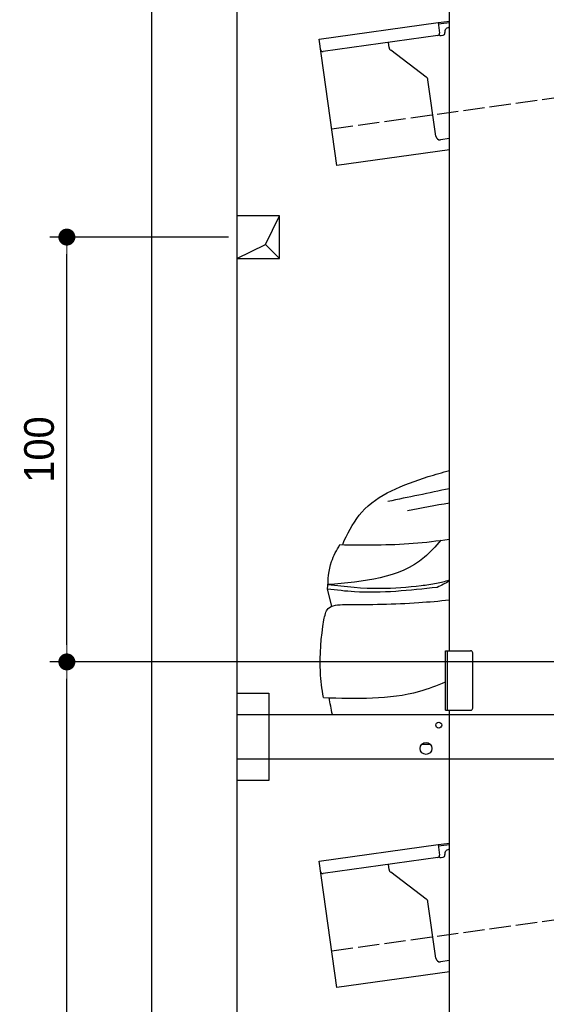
# Model space of a CAD drawing. Extents: x 13 to 6414, y -200 to 6101.
# Tile 2 of 6: x 13 to 1252, y 1434 to 3752. Entities that reach past the tile are written whole.
import ezdxf

# ---------------------------------------------------------------- set-up
doc = ezdxf.new("R2010")
doc.units = 0
doc.header["$LTSCALE"] = 10
doc.header["$MEASUREMENT"] = 0
doc.linetypes.add('GEN3', pattern=[6.25, 5, -1.25])
doc.layers.get('0').update_dxf_attribs({"linetype": 'CONTINUOUS'})
doc.layers.get('DEFPOINTS').update_dxf_attribs({"linetype": 'CONTINUOUS'})
for name, color, linetype in [('3', 6, 'GEN3'), ('BREAKTHROUGH', 1, 'CONTINUOUS'), ('CAR', 1, 'CONTINUOUS')]:
    doc.layers.add(name, color=color, linetype=linetype)
doc.layers.add('AM_0', color=7, linetype='CONTINUOUS', lineweight=30)
doc.layers.add('AM_5', color=3, linetype='CONTINUOUS', lineweight=15)
doc.dimstyles.new('KLAUS_DXF', dxfattribs={"dimscale": 20, "dimtxt": 3.5, "dimasz": 2, "dimexe": 2, "dimexo": 1, "dimgap": 1.5, "dimtad": 1, "dimlfac": 0.1, "dimdsep": 46, "dimtxsty": 'Standard', "dimblk": 'DOT', "dimcen": 2, "dimclrd": 256, "dimclre": 256, "dimclrt": 2, "dimadec": 0, "dimazin": 0, "dimtfac": 1, "dimtmove": 2, "dimatfit": 3, "dimfxl": 1, "dimtolj": 1, "dimarcsym": 0})

# ---------------------------------------------------------------- blocks, each defined once
blk = doc.blocks.new('_DOT')
at = {"color": 0, "linetype": 'ByBlock'}
blk.add_line((-0.5, 0), (-1, 0), dxfattribs=at)
at = {"color": 0, "linetype": 'ByBlock', "const_width": 0.5}
blk.add_lwpolyline([(-0.25, 0, 1), (0.25, 0, 1)], format="xyb", close=True, dxfattribs=at)
blk = doc.blocks.new('*D9')
at = {"layer": 'AM_5', "lineweight": -2, "transparency": 16777216}
for p, q in [((5804.1, 2240), (84.1, 2240)), ((124.1, 330), (124.1, 2200)), ((504.1, 290), (84.1, 290))]:
    blk.add_line(p, q, dxfattribs=at)
at = {"layer": 'DEFPOINTS', "color": 0, "transparency": 16777216}
for p in [(124.1, 2240), (5824.1, 2240), (524.1, 290)]:
    blk.add_point(p, dxfattribs=at)
at = {"layer": 'AM_5', "lineweight": -2, "transparency": 16777216, "xscale": 40, "yscale": 40, "zscale": 40}
for p, rotation in [((124.1, 2240), 90), ((124.1, 290), 270)]:
    blk.add_blockref('_DOT', p, dxfattribs=dict(at, rotation=rotation))
at = {"layer": 'AM_5', "color": 2, "transparency": 16777216, "insert": (59.1, 1265), "char_height": 70, "attachment_point": 5, "rotation": 90}
blk.add_mtext('\\A1;195', dxfattribs=at)
blk = doc.blocks.new('*D10')
at = {"layer": 'AM_5', "lineweight": -2, "transparency": 16777216}
for p, q in [((504.1, 3240), (84.1, 3240)), ((124.1, 2280), (124.1, 3200)), ((5804.1, 2240), (84.1, 2240))]:
    blk.add_line(p, q, dxfattribs=at)
at = {"layer": 'DEFPOINTS', "color": 0, "transparency": 16777216}
for p in [(124.1, 3240), (524.1, 3240), (5824.1, 2240)]:
    blk.add_point(p, dxfattribs=at)
at = {"layer": 'AM_5', "lineweight": -2, "transparency": 16777216, "xscale": 40, "yscale": 40, "zscale": 40}
for p, rotation in [((124.1, 3240), 90), ((124.1, 2240), 270)]:
    blk.add_blockref('_DOT', p, dxfattribs=dict(at, rotation=rotation))
at = {"layer": 'AM_5', "color": 2, "transparency": 16777216, "insert": (59.1, 2740), "char_height": 70, "attachment_point": 5, "rotation": 90}
blk.add_mtext('\\A1;100', dxfattribs=at)
blk = doc.blocks.new('Car 175  EG')
at = {"layer": 'CAR'}
blk.add_line((14293.1, 1626), (14283.2, 1666.2), dxfattribs=at)
for points in [[(14322, 1780.7), (14363.7, 1847.5), (14519.7, 1931.1)], [(14283.2, 1666.2), (14292.6, 1731.1), (14312.2, 1770.9)], [(14549.4, 1781.1), (14510.9, 1741.2), (14283.8, 1676.9)], [(14541.3, 1670.4), (14346.4, 1659.9), (14283.2, 1666.2)], [(14274.7, 1593.8), (14284.4, 1620.3), (14324.3, 1629.8)]]:
    blk.add_spline(points, degree=3, dxfattribs=at)
for points in [[(14519.7, 1931.1), (14536.4, 1936), (14553.1, 1941), (14569.8, 1945.8)], [(14569.8, 1902.6), (14521.6, 1892.4), (14473.4, 1882.5), (14425.2, 1872.5)], [(14569.8, 1868.8), (14537, 1862.8), (14504.1, 1856.9), (14471.3, 1850.9)], [(14319.1, 1770.8), (14320, 1774.1), (14321, 1777.4), (14322, 1780.7)], [(14569.8, 1685.1), (14560.5, 1680.2), (14550.9, 1675.3), (14541.3, 1670.4)], [(14294.5, 1371.1), (14291.8, 1384.2), (14289.3, 1397.5), (14286.9, 1410.8)]]:
    blk.add_open_spline(points, degree=3, dxfattribs=at)
for points, knots in [([(14312.2, 1770.9), (14369.8, 1770.2), (14456.1, 1769.2), (14541.5, 1779.8), (14569.8, 1783.9)], [0, 0, 0, 0, 172.627431, 258.22168, 258.22168, 258.22168, 258.22168]), ([(14283.8, 1676.9), (14325, 1672.4), (14398.2, 1664.4), (14483.6, 1672.4), (14538, 1678.8), (14559.7, 1684.8), (14569.8, 1687.8)], [0, 0, 0, 0, 123.844208, 220.331791, 256.506446, 287.90888, 287.90888, 287.90888, 287.90888]), ([(14324.3, 1629.8), (14382.2, 1629.9), (14464.2, 1631.1), (14545.8, 1638.4), (14569.8, 1640.9)], [42.669603, 42.669603, 42.669603, 42.669603, 216.24747, 288.585967, 288.585967, 288.585967, 288.585967]), ([(14273.4, 1411.2), (14269.9, 1431.2), (14262.5, 1491.9), (14267.7, 1552.9), (14274.7, 1593.8)], [179.360258, 179.360258, 179.360258, 179.360258, 240.782609, 365.744069, 365.744069, 365.744069, 365.744069]), ([(14273.4, 1411.2), (14350.7, 1408.5), (14449.9, 1405.1), (14540.8, 1439.3), (14560.8, 1447.7)], [0, 0, 0, 0, 227.165691, 291.904149, 291.904149, 291.904149, 291.904149]), ([(14504.9, 1301.1), (14507.4, 1301.1), (14513.8, 1301.3), (14520.1, 1301.5), (14524, 1301.6)], [189.572205, 189.572205, 189.572205, 189.572205, 196.953992, 208.709692, 208.709692, 208.709692, 208.709692])]:
    blk.add_open_spline(points, degree=3, knots=knots, dxfattribs=at)

msp = doc.modelspace()

# ---------------------------------------------------------------- linework, layer by layer
for p, q in [((324.09, 40), (324.09, 5790)), ((524.081, 5590), (524.081, 290)), ((1024.081, 2266.226), (1024.081, 3936.226)), ((717.846, 3705.602), (997.597, 3744.919)), ((997.597, 3744.919), (1024.081, 3748.641)), ((997.597, 3744.919), (1001.076, 3720.162)), ((1024.081, 3744.601), (998.153, 3740.957)), ((1021.965, 3733.196), (1024.081, 3733.493)), ((996.821, 3714.515), (726.973, 3676.59)), ((1004.387, 3714.568), (1009.338, 3715.264)), ((1013.594, 3720.911), (1013.454, 3721.901)), ((759.598, 3408.522), (717.846, 3705.602)), ((882.114, 3686.419), (880.464, 3698.162)), ((969.738, 3616.723), (885.999, 3679.825)), ((992.252, 3477.573), (973.623, 3610.128)), ((1024.081, 3471.948), (1003.547, 3469.062)), ((1024.081, 3445.692), (759.598, 3408.522)), ((1015.081, 2266.226), (1074.081, 2266.226)), ((1015.081, 2126.226), (1015.081, 2266.226)), ((1019.081, 2266.226), (1019.081, 2126.226)), ((1079.081, 2131.226), (1079.081, 2261.226)), ((524.081, 2166.226), (599.081, 2166.226)), ((599.081, 2166.226), (599.081, 1961.226)), ((524.081, 2116.226), (1364.058, 2116.226)), ((1015.081, 2126.226), (1074.081, 2126.226)), ((1024.081, 296.226), (1024.081, 2126.226)), ((1364.058, 2011.226), (524.081, 2011.226)), ((599.081, 1961.226), (524.081, 1961.226)), ((717.846, 1770.602), (997.597, 1809.919)), ((997.597, 1809.919), (1024.081, 1813.641)), ((997.597, 1809.919), (1001.076, 1785.162)), ((1024.081, 1809.601), (998.153, 1805.957)), ((1013.594, 1785.911), (1013.454, 1786.901)), ((759.598, 1473.522), (717.846, 1770.602)), ((996.821, 1779.515), (726.973, 1741.59)), ((882.114, 1751.419), (880.464, 1763.162)), ((1004.387, 1779.568), (1009.338, 1780.264)), ((969.738, 1681.723), (885.999, 1744.825)), ((992.252, 1542.573), (973.623, 1675.128)), ((1024.081, 1536.948), (1003.547, 1534.062)), ((1024.081, 1510.692), (759.598, 1473.522))]:
    msp.add_line(p, q)
for centre, radius in [((999.081, 2091.226), 7), ((969.081, 2036.226), 14)]:
    msp.add_circle(centre, radius)
for centre, radius, start, end in [((1023.357, 3723.293), 10, 98, 188), ((996.125, 3719.466), 5, 278, 8), ((1003.691, 3719.519), 5, 221.236717, 278), ((1008.642, 3720.215), 5, 278, 8), ((892.017, 3687.811), 10, 188, 233), ((726.277, 3681.541), 5, 188, 278), ((963.72, 3608.734), 10, 8, 53), ((1002.155, 3478.965), 10, 188, 278), ((1074.081, 2261.226), 5, 0, 90), ((1074.081, 2131.226), 5, 270, 0), ((996.125, 1784.466), 5, 278, 8), ((1008.642, 1785.215), 5, 278, 8), ((1023.357, 1788.293), 10, 98, 188), ((1003.691, 1784.519), 5, 221.236717, 278), ((726.277, 1746.541), 5, 188, 278), ((892.017, 1752.811), 10, 188, 233), ((963.72, 1673.736), 10, 8, 53), ((1002.155, 1543.965), 10, 188, 278)]:
    msp.add_arc(centre, radius, start, end)
at = {"layer": '3'}
for p, q in [((747.49, 3494.675), (5754.898, 4198.42)), ((747.49, 1559.675), (5754.898, 2263.42))]:
    msp.add_line(p, q, dxfattribs=at)
at = {"layer": 'BREAKTHROUGH'}
for p, q in [((591.454, 3222.953), (624.081, 3290)), ((524.081, 3190), (591.454, 3222.953)), ((591.235, 3222.846), (624.081, 3190))]:
    msp.add_line(p, q, dxfattribs=at)
msp.add_lwpolyline([(624.081, 3290), (524.081, 3290), (524.081, 3190), (624.081, 3190)], close=True, dxfattribs=at)

# ---------------------------------------------------------------- block references
at = {"layer": 'AM_0'}
msp.add_blockref('Car 175  EG', (-13545.683, 745.11), dxfattribs=at)

# ---------------------------------------------------------------- dimensions: what is measured, and where the dimension line sits
at = {"layer": 'AM_5'}
for base, p1, p2, override, picture, middle in [((124.09, 3240), (5824.081, 2240), (524.081, 3240), {"dimpost": '', "dimtol": 0, "dimlim": 0, "dimtp": 0, "dimtm": 0, "dimtfac": 1, "dimtdec": 2, "dimtolj": 1, "dimtzin": 7}, '*D10', (59.09, 2740)), ((124.09, 2240), (524.081, 290), (5824.081, 2240), {"dimtol": 0, "dimlim": 0, "dimtp": 0, "dimtm": 0, "dimtfac": 1, "dimtdec": 2, "dimtolj": 1, "dimtzin": 7}, '*D9', (59.09, 1265))]:
    dim = msp.add_linear_dim(base=base, p1=p1, p2=p2, angle=90, dimstyle='KLAUS_DXF', override=override, dxfattribs=at)
    dim.commit()
    dim.dimension.update_dxf_attribs({"geometry": picture, "text_midpoint": middle})

doc.saveas('drawing.dxf')
